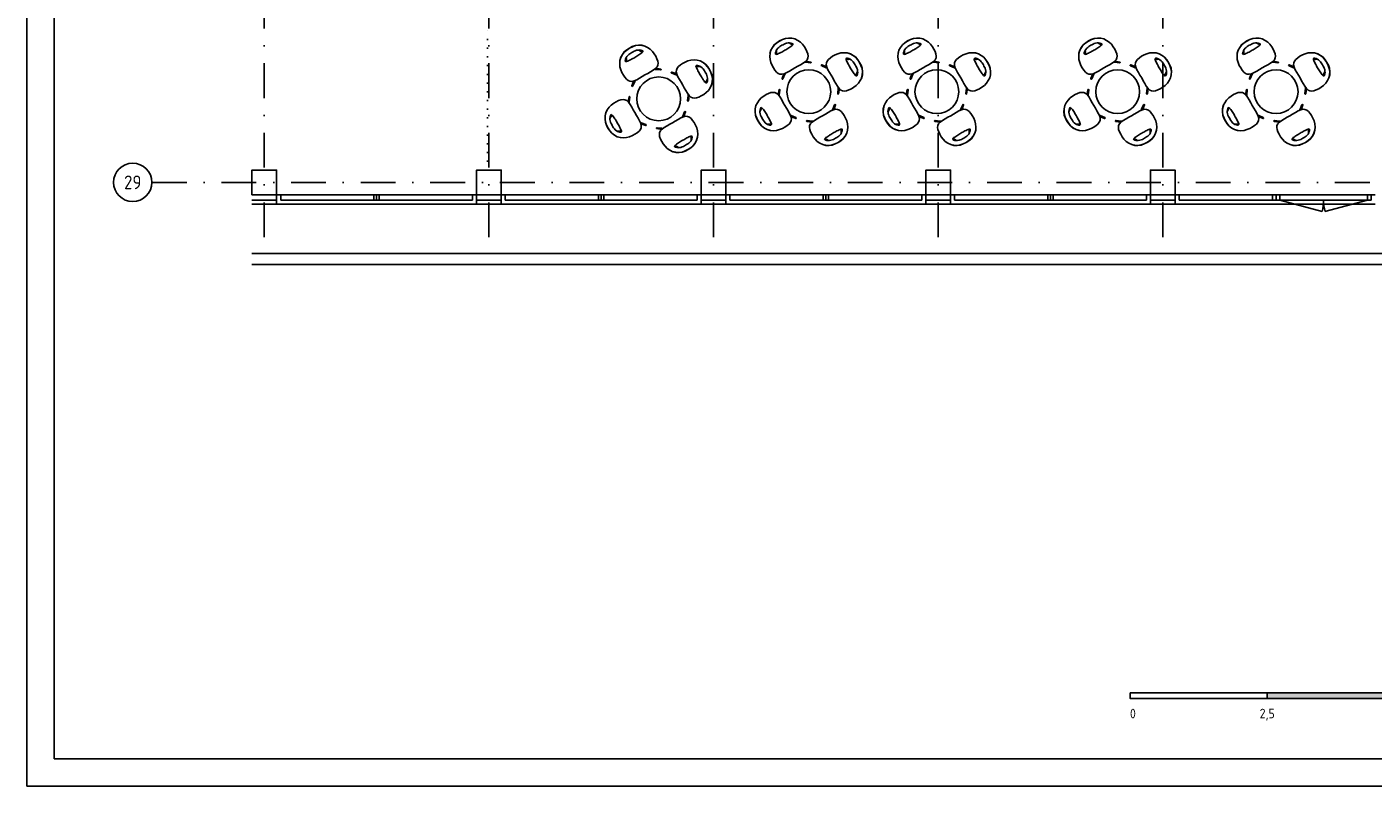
# Model space of a CAD drawing. Header units: millimetres. Extents: x 187868 to 229918, y 27675 to 87125.
# Tile 1 of 4: x 187868 to 212438, y 27675 to 41538. Entities that reach past the tile are written whole.
import ezdxf
from ezdxf.enums import TextEntityAlignment as Align

# ---------------------------------------------------------------- set-up
doc = ezdxf.new("R2010")
doc.units = ezdxf.units.MM
doc.header["$LTSCALE"] = 50
doc.header["$PDSIZE"] = 5
doc.linetypes.add('DASHDOT', pattern=[25.4, 12.7, -6.35, 0, -6.35])
doc.linetypes.add('DOT2', pattern=[3.175, 0, -3.175])
doc.layers.get('0').update_dxf_attribs({"linetype": 'CONTINUOUS'})
for name, color, linetype in [('AL28----', 3, 'CONTINUOUS'), ('AL31----', 5, 'CONTINUOUS'), ('AL34----', 6, 'CONTINUOUS'), ('AL81----', 1, 'CONTINUOUS'), ('BL$2----_Kader-modelspace', 252, 'CONTINUOUS'), ('BL$5----', 1, 'CONTINUOUS'), ('BL$6----', 1, 'CONTINUOUS'), ('BL$7----', 1, 'CONTINUOUS'), ('BL$7----_TEKST', 4, 'CONTINUOUS'), ('BL$8----_Scheiding-ruimten', 3, 'DOT2')]:
    doc.layers.add(name, color=color, linetype=linetype)
doc.styles.add('BURO-012', font='isocp.shx', dxfattribs={"height": 1.2})
doc.styles.add('BURO-035', font='isocp.shx', dxfattribs={"height": 175})
doc.styles.add('BURO-050', font='isocp.shx', dxfattribs={"height": 250})

# ---------------------------------------------------------------- blocks, each defined once
blk = doc.blocks.new('BK1')
at = {"layer": 'AL28----'}
for p, q in [((-175, 3650), (-175, 4100)), ((-100, 3650), (-100, 4100))]:
    blk.add_line(p, q, dxfattribs=at)
at = {"layer": 'AL31----'}
for p, q in [((-175, 0), (-175, 3650)), ((0, 3650), (-175, 3650)), ((-100, 75), (-100, 3575)), ((0, 3575), (-100, 3575)), ((0, 0), (0, 3650)), ((0, 1875), (-100, 1875)), ((0, 1825), (-100, 1825)), ((0, 1775), (-100, 1775)), ((-175, 0), (0, 0)), ((-100, 75), (0, 75))]:
    blk.add_line(p, q, dxfattribs=at)
blk = doc.blocks.new('KOLOM')
at = {"layer": 'AL28----'}
blk.add_lwpolyline([(-225, -225), (225, -225), (225, 225), (-225, 225)], close=True, dxfattribs=at)
blk = doc.blocks.new('Ref_A0-P')
at = {"layer": 'BL$2----_Kader-modelspace', "color": 1}
blk.add_lwpolyline([(841, 1189), (841, 0), (0, 0), (0, 1189)], close=True, dxfattribs=at)
at = {"layer": 'BL$2----_Kader-modelspace', "color": 9}
blk.add_lwpolyline([(647, 110), (647, 10), (10, 10), (10, 1179), (831, 1179), (831, 110)], close=True, dxfattribs=at)
blk = doc.blocks.new('BA-TOMVAC')
for p, q in [((-262, 263), (-294, 214)), ((-264, 260), (-220, 301)), ((-220, 303), (-262, 263)), ((-170, 334), (-220, 303)), ((-220, 301), (-170, 332)), ((-117, 357), (-170, 334)), ((-170, 332), (-117, 354)), ((-159, 233), (-141, 249)), ((-150, 221), (-133, 253)), ((-141, 249), (-120, 260)), ((-120, 260), (-93, 270)), ((-59, 367), (-117, 357)), ((-117, 354), (-59, 364)), ((-93, 270), (-69, 275)), ((-69, 275), (-45, 278)), ((0, 370), (-59, 367)), ((-59, 364), (0, 367)), ((-45, 278), (-23, 279)), ((-23, 279), (0, 279)), ((0, 370), (59, 367)), ((59, 364), (0, 367)), ((23, 279), (0, 279)), ((45, 278), (23, 279)), ((69, 275), (45, 278)), ((59, 367), (117, 357)), ((117, 354), (59, 364)), ((93, 270), (69, 275)), ((120, 260), (93, 270)), ((117, 357), (170, 334)), ((170, 332), (117, 354)), ((141, 249), (120, 260)), ((150, 221), (133, 253)), ((159, 233), (141, 249)), ((170, 334), (220, 303)), ((220, 301), (170, 332)), ((220, 303), (262, 263)), ((264, 260), (220, 301)), ((262, 263), (294, 214)), ((-341, 53), (-342, 0)), ((-334, 107), (-341, 53)), ((-320, 162), (-334, 107)), ((-294, 214), (-320, 162)), ((-184, 203), (-174, 218)), ((-180, 189), (-184, 203)), ((-182, 196), (-181, 203)), ((-181, 203), (-177, 214)), ((-167, 185), (-180, 189)), ((-174, 218), (-159, 233)), ((-149, 181), (-167, 185)), ((-164, 197), (-157, 211)), ((-164, 185), (-164, 197)), ((-157, 211), (-150, 221)), ((-130, 179), (-149, 181)), ((-109, 177), (-130, 179)), ((-87, 176), (-109, 177)), ((-66, 175), (-87, 176)), ((-44, 175), (-66, 175)), ((-22, 174), (-44, 175)), ((0, 174), (-22, 174)), ((0, 174), (22, 174)), ((22, 174), (44, 175)), ((44, 175), (66, 175)), ((66, 175), (87, 176)), ((87, 176), (109, 177)), ((109, 177), (130, 179)), ((130, 179), (149, 181)), ((149, 181), (167, 185)), ((157, 211), (150, 221)), ((164, 197), (157, 211)), ((174, 218), (159, 233)), ((164, 185), (164, 197)), ((167, 185), (180, 189)), ((184, 203), (174, 218)), ((181, 203), (177, 214)), ((180, 189), (184, 203)), ((182, 196), (181, 203)), ((294, 214), (320, 162)), ((320, 162), (334, 107)), ((334, 107), (341, 53)), ((341, 53), (342, 0)), ((-342, 0), (-338, -48)), ((-338, -48), (-331, -94)), ((-331, -94), (-316, -130)), ((-316, -130), (-295, -158)), ((-230, -189), (-304, -249)), ((-295, -158), (-266, -179)), ((-290, -259), (-219, -206)), ((-266, -179), (-225, -191)), ((-225, -191), (-173, -197)), ((-219, -206), (-202, -194)), ((-173, -197), (-116, -197)), ((-116, -197), (-58, -197)), ((-58, -197), (0, -195)), ((58, -197), (0, -195)), ((116, -197), (58, -197)), ((173, -197), (116, -197)), ((225, -191), (173, -197)), ((219, -206), (202, -194)), ((290, -259), (219, -206)), ((266, -179), (225, -191)), ((230, -189), (304, -249)), ((295, -158), (266, -179)), ((316, -130), (295, -158)), ((331, -94), (316, -130)), ((338, -48), (331, -94)), ((342, 0), (338, -48)), ((-304, -249), (-307, -255)), ((-307, -255), (-304, -261)), ((-304, -261), (-297, -263)), ((-297, -263), (-290, -259)), ((297, -263), (290, -259)), ((304, -261), (297, -263)), ((304, -249), (307, -255)), ((307, -255), (304, -261))]:
    blk.add_line(p, q)
blk = doc.blocks.new('Kompaspijl')
for p, q in [((-0.8, 0.8), (0, 9.6)), ((0, -9.6), (0, 9.6)), ((0.08, 8.72), (0.08, 0.08)), ((0.2, 7.4), (0.2, 0.2)), ((0.32, 6.08), (0.32, 0.32)), ((9.6, 0), (-9.6, 0)), ((-9.6, 0), (-0.8, -0.8)), ((-9.52, 0.01), (-9.52, 0)), ((-9.4, 0.02), (-9.4, 0)), ((-9.28, 0.03), (-9.28, 0)), ((-9.16, 0.04), (-9.16, 0)), ((-9.04, 0.05), (-9.04, 0)), ((-8.92, 0.06), (-8.92, 0)), ((-8.8, 0.07), (-8.8, 0)), ((-8.68, 0.08), (-8.68, 0)), ((-8.56, 0.09), (-8.56, 0)), ((-8.44, 0.11), (-8.44, 0)), ((-8.32, 0.12), (-8.32, 0)), ((-8.2, 0.13), (-8.2, 0)), ((-8.08, 0.14), (-8.08, 0)), ((-7.96, 0.15), (-7.96, 0)), ((-7.84, 0.16), (-7.84, 0)), ((-7.72, 0.17), (-7.72, 0)), ((-7.6, 0.18), (-7.6, 0)), ((-7.48, 0.19), (-7.48, 0)), ((-7.36, 0.2), (-7.36, 0)), ((-7.24, 0.21), (-7.24, 0)), ((-7.12, 0.23), (-7.12, 0)), ((-7, 0.24), (-7, 0)), ((-6.88, 0.25), (-6.88, 0)), ((-6.76, 0.26), (-6.76, 0)), ((-6.64, 0.27), (-6.64, 0)), ((-6.52, 0.28), (-6.52, 0)), ((-6.4, 0.29), (-6.4, 0)), ((-6.28, 0.3), (-6.28, 0)), ((-6.16, 0.31), (-6.16, 0)), ((-6.04, 0.32), (-6.04, 0)), ((-5.92, 0.33), (-5.92, 0)), ((-5.8, 0.35), (-5.8, 0)), ((-5.68, 0.36), (-5.68, 0)), ((-5.56, 0.37), (-5.56, 0)), ((-5.44, 0.38), (-5.44, 0)), ((-5.32, 0.39), (-5.32, 0)), ((-5.2, 0.4), (-5.2, 0)), ((-5.08, 0.41), (-5.08, 0)), ((-4.96, 0.42), (-4.96, 0)), ((-4.84, 0.43), (-4.84, 0)), ((-4.72, 0.44), (-4.72, 0)), ((-4.6, 0.45), (-4.6, 0)), ((-4.48, 0.47), (-4.48, 0)), ((-4.36, 0.48), (-4.36, 0)), ((-4.24, 0.49), (-4.24, 0)), ((-4.12, 0.5), (-4.12, 0)), ((-4, 0.51), (-4, 0)), ((-3.88, 0.52), (-3.88, 0)), ((-3.76, 0.53), (-3.76, 0)), ((-3.64, 0.54), (-3.64, 0)), ((-3.52, 0.55), (-3.52, 0)), ((-3.4, 0.56), (-3.4, 0)), ((-3.28, 0.57), (-3.28, 0)), ((-3.16, 0.59), (-3.16, 0)), ((-3.04, 0.6), (-3.04, 0)), ((-2.92, 0.61), (-2.92, 0)), ((-2.8, 0.62), (-2.8, 0)), ((-2.68, 0.63), (-2.68, 0)), ((-2.56, 0.64), (-2.56, 0)), ((-2.44, 0.65), (-2.44, 0)), ((2.4, 2.4), (-2.4, -2.4)), ((2.4, -2.4), (-2.4, 2.4)), ((-2.32, 0.66), (-2.32, 0)), ((-2.2, 0.67), (-2.2, 0)), ((-2.08, 0.68), (-2.08, 0)), ((-1.96, 0.69), (-1.96, 0)), ((-1.84, 0.71), (-1.84, 0)), ((-1.72, 0.72), (-1.72, 0)), ((-1.6, 0.73), (-1.6, 0)), ((-1.48, 0.74), (-1.48, 0)), ((-1.36, 0.75), (-1.36, 0)), ((-1.24, 0.76), (-1.24, 0)), ((-1.12, 0.77), (-1.12, 0)), ((-1, 0.78), (-1, 0)), ((-0.88, 0.79), (-0.88, 0)), ((-0.76, 0.76), (-0.76, 0)), ((-0.64, 0.64), (-0.64, 0)), ((-0.52, 0.52), (-0.52, 0)), ((-0.4, 0.4), (-0.4, 0)), ((-0.28, 0.28), (-0.28, 0)), ((-0.16, 0.16), (-0.16, 0)), ((-0.04, 0.04), (-0.04, 0)), ((0.44, 4.76), (0.44, 0.44)), ((0.56, 3.44), (0.56, 0.56)), ((0.68, 2.12), (0.68, 0.68)), ((0.8, 0.8), (9.6, 0)), ((-0.76, -0.76), (-0.76, -1.24)), ((-0.64, -0.64), (-0.64, -2.56)), ((-0.52, -0.52), (-0.52, -3.88)), ((-0.4, -0.4), (-0.4, -5.2)), ((-0.28, -0.28), (-0.28, -6.52)), ((-0.16, -0.16), (-0.16, -7.84)), ((-0.04, -0.04), (-0.04, -9.16)), ((0.8, -0.8), (0, -9.6)), ((0.08, 0), (0.08, -0.08)), ((0.2, 0), (0.2, -0.2)), ((0.32, 0), (0.32, -0.32)), ((0.44, 0), (0.44, -0.44)), ((0.56, 0), (0.56, -0.56)), ((0.68, 0), (0.68, -0.68)), ((0.8, 0), (0.8, -0.8)), ((0.92, 0), (0.92, -0.79)), ((1.04, 0), (1.04, -0.78)), ((1.16, 0), (1.16, -0.77)), ((1.28, 0), (1.28, -0.76)), ((1.4, 0), (1.4, -0.75)), ((1.52, 0), (1.52, -0.73)), ((1.64, 0), (1.64, -0.72)), ((1.76, 0), (1.76, -0.71)), ((1.88, 0), (1.88, -0.7)), ((2, 0), (2, -0.69)), ((2.12, 0), (2.12, -0.68)), ((2.24, 0), (2.24, -0.67)), ((2.36, 0), (2.36, -0.66)), ((2.48, 0), (2.48, -0.65)), ((2.6, 0), (2.6, -0.64)), ((2.72, 0), (2.72, -0.63)), ((2.84, 0), (2.84, -0.61)), ((2.96, 0), (2.96, -0.6)), ((3.08, 0), (3.08, -0.59)), ((3.2, 0), (3.2, -0.58)), ((3.32, 0), (3.32, -0.57)), ((3.44, 0), (3.44, -0.56)), ((3.56, 0), (3.56, -0.55)), ((3.68, 0), (3.68, -0.54)), ((3.8, 0), (3.8, -0.53)), ((3.92, 0), (3.92, -0.52)), ((4.04, 0), (4.04, -0.51)), ((4.16, 0), (4.16, -0.49)), ((4.28, 0), (4.28, -0.48)), ((4.4, 0), (4.4, -0.47)), ((4.52, 0), (4.52, -0.46)), ((4.64, 0), (4.64, -0.45)), ((4.76, 0), (4.76, -0.44)), ((4.88, 0), (4.88, -0.43)), ((5, 0), (5, -0.42)), ((5.12, 0), (5.12, -0.41)), ((5.24, 0), (5.24, -0.4)), ((5.36, 0), (5.36, -0.39)), ((5.48, 0), (5.48, -0.37)), ((5.6, 0), (5.6, -0.36)), ((5.72, 0), (5.72, -0.35)), ((5.84, 0), (5.84, -0.34)), ((5.96, 0), (5.96, -0.33)), ((6.08, 0), (6.08, -0.32)), ((6.2, 0), (6.2, -0.31)), ((6.32, 0), (6.32, -0.3)), ((6.44, 0), (6.44, -0.29)), ((6.56, 0), (6.56, -0.28)), ((6.68, 0), (6.68, -0.27)), ((6.8, 0), (6.8, -0.25)), ((6.92, 0), (6.92, -0.24)), ((7.04, 0), (7.04, -0.23)), ((7.16, 0), (7.16, -0.22)), ((7.28, 0), (7.28, -0.21)), ((7.4, 0), (7.4, -0.2)), ((7.52, 0), (7.52, -0.19)), ((7.64, 0), (7.64, -0.18)), ((7.76, 0), (7.76, -0.17)), ((7.88, 0), (7.88, -0.16)), ((8, 0), (8, -0.15)), ((8.12, 0), (8.12, -0.13)), ((8.24, 0), (8.24, -0.12)), ((8.36, 0), (8.36, -0.11)), ((8.48, 0), (8.48, -0.1)), ((8.6, 0), (8.6, -0.09)), ((8.72, 0), (8.72, -0.08)), ((8.84, 0), (8.84, -0.07)), ((8.96, 0), (8.96, -0.06)), ((9.08, 0), (9.08, -0.05)), ((9.2, 0), (9.2, -0.04)), ((9.32, 0), (9.32, -0.03)), ((9.44, 0), (9.44, -0.01)), ((9.56, 0), (9.56, 0))]:
    blk.add_line(p, q)
for points in [[(0, 0), (0.8, 0.8), (0, 9.6)], [(0, 0), (-0.8, 0.8), (-9.6, 0), (0, 0)], [(0, 0), (-0.8, -0.8), (0, -9.6)], [(0, 0), (0.8, -0.8), (9.6, 0), (0, 0)]]:
    blk.add_lwpolyline(points, close=True)
at = {"style": 'BURO-035'}
for tag, p in [('KR-1', (0, 12.8)), ('KR-4', (-12.04, 0)), ('KR-2', (12.4, 0)), ('KR-3', (0, -12.8))]:
    blk.add_attdef(tag, text='', height=3.5, dxfattribs=at).set_placement(p, align=Align.MIDDLE_CENTER)
blk = doc.blocks.new('HG_50')
at = {"layer": 'BL$6----'}
for p, q in [((200.14, 7.5), (0.14, 7.5)), ((0.14, 7.5), (0.14, 5.5)), ((0.14, 5.5), (200.14, 5.5)), ((50.14, 7.5), (50.14, 5.5)), ((100.14, 7.5), (100.14, 5.5)), ((150.14, 7.5), (150.14, 5.5)), ((200.14, 5.5), (200.14, 7.5))]:
    blk.add_line(p, q, dxfattribs=at)
for points in [[(172.45, 44.08), (165.4, 44.08), (165.4, 50.5), (165.4, 59.11), (172.45, 59.11), (172.45, 50.5), (172.45, 49.9), (174.45, 49.9), (174.45, 46.54), (172.45, 46.54)], [(177.85, 59.11), (177.85, 54.61), (187.85, 54.61), (187.85, 59.11)], [(152.47, 44.08), (148.45, 44.08), (148.45, 35.44), (142.63, 35.44), (142.63, 49.9), (152.47, 49.9)], [(152.47, 49.9), (165.4, 49.9), (165.4, 44.08), (152.47, 44.08)], [(174.45, 49.9), (187.84, 49.9), (187.84, 39.43), (182.02, 39.43), (182.02, 46.54), (174.45, 46.54)], [(153.13, 42), (153.13, 37.5), (163.13, 37.5), (163.13, 42)], [(174.45, 33.08), (165.4, 33.08), (165.4, 44.08), (172.45, 44.08), (172.45, 39.43), (174.45, 39.43)], [(182.02, 25), (182.02, 39.43), (174.45, 39.43), (174.45, 25)], [(182.02, 39.43), (187.84, 39.43), (187.84, 38.2), (191.07, 38.2), (191.07, 25), (182.02, 25)], [(152.47, 25), (142.63, 25), (142.63, 35.44), (148.45, 35.44), (148.45, 34.51), (152.47, 34.51)], [(191.07, 38.2), (191.07, 25), (200.14, 25), (200.14, 38.2)], [(174.45, 33.08), (165.4, 33.08), (165.4, 25), (174.45, 25)]]:
    blk.add_lwpolyline(points, close=True, dxfattribs=at)
blk.add_lwpolyline([(152.47, 25), (152.47, 35.74), (163.21, 35.74), (163.21, 34.51), (165.4, 34.51), (165.4, 25), (152.47, 25)], dxfattribs=at)
for centre in [(182.96, 56.91), (154.44, 47), (184.84, 47), (158.24, 39.8), (169.24, 39.8), (154.44, 30.2), (184.84, 30.2)]:
    blk.add_circle(centre, 1.08, dxfattribs=at)
blk.add_point((0.14, 5.5), dxfattribs=at)
blk.add_point((0.14, 5.5), dxfattribs=at)
for points in [[(50.14, 7.5), (50.14, 5.5), (100.14, 7.5), (100.14, 5.5)], [(150.14, 7.5), (150.14, 5.5), (200.14, 7.5), (200.14, 5.5)]]:
    blk.add_solid(points, dxfattribs=at)
at = {"layer": 'BL$5----'}
ref = blk.add_blockref('Kompaspijl', (121.04, 45.86), dxfattribs=at)
ref.add_attrib('KR-1', 'Z', dxfattribs={"height": 3.5, "style": 'BURO-035'}).set_placement((121.04, 58.66), align=Align.MIDDLE_CENTER)
ref.add_attrib('KR-2', 'W', dxfattribs={"height": 3.5, "style": 'BURO-035'}).set_placement((133.44, 45.86), align=Align.MIDDLE_CENTER)
ref.add_attrib('KR-3', 'N', dxfattribs={"height": 3.5, "style": 'BURO-035'}).set_placement((121.04, 33.06), align=Align.MIDDLE_CENTER)
ref.add_attrib('KR-4', 'O', dxfattribs={"height": 3.5, "style": 'BURO-035'}).set_placement((109, 45.86), align=Align.MIDDLE_CENTER)
at = {"layer": 'BL$6----', "style": 'BURO-012'}
for s, p in [('H', (182.96, 56.91)), ('E', (154.44, 47)), ('D', (184.84, 47)), ('G', (158.24, 39.8)), ('A', (169.24, 39.8)), ('B', (154.44, 30.2)), ('C', (184.84, 30.2))]:
    blk.add_text(s, height=1.2, dxfattribs=at).set_placement(p, align=Align.MIDDLE)
at = {"layer": 'BL$6----', "style": 'BURO-035'}
blk.add_text('0', height=3.5, dxfattribs=at).set_placement((0, 0), align=Align.MIDDLE_LEFT)
for s, p in [('2,5', (50.1, 0)), ('5', (100.08, -0.07)), ('7,5', (150.13, 0.06))]:
    blk.add_text(s, height=3.5, dxfattribs=at).set_placement(p, align=Align.MIDDLE_CENTER)
blk.add_text('10m', height=3.5, dxfattribs=at).set_placement((200.02, 0.01), align=Align.MIDDLE_RIGHT)

msp = doc.modelspace()

# ---------------------------------------------------------------- linework, layer by layer
at = {"layer": 'AL28----'}
for p, q in [((208375, 38375), (208825, 38375)), ((208375, 38300), (208825, 38300))]:
    msp.add_line(p, q, dxfattribs=at)
at = {"layer": 'AL31----'}
for p, q in [((210666, 38475), (208825, 38475)), ((208825, 38300), (208825, 38475)), ((208900, 38375), (208900, 38475)), ((210666, 38375), (208900, 38375)), ((210600, 38475), (210600, 38375)), ((210666, 38475), (210666, 38375)), ((212317, 38475), (210717, 38475)), ((212317, 38375), (210717, 38375)), ((210733, 38375), (211506, 38168)), ((212333, 38375), (211560, 38168)), ((212475, 38475), (212300, 38475)), ((212475, 38300), (208825, 38300))]:
    msp.add_line(p, q, dxfattribs=at)
for points in [[(210666, 38475), (210733, 38475), (210733, 38375), (210666, 38375)], [(212400, 38475), (212333, 38475), (212333, 38375), (212400, 38375)]]:
    msp.add_lwpolyline(points, close=True, dxfattribs=at)
for centre, start, end in [((210733, 38375), 345, 0), ((212333, 38375), 180, 195)]:
    msp.add_arc(centre, 800, start, end, dxfattribs=at)
at = {"layer": 'AL34----'}
for p, q in [((191975, 37400), (218100, 37400)), ((191975, 37200), (218300, 37200))]:
    msp.add_line(p, q, dxfattribs=at)
at = {"layer": 'AL81----'}
for centre in [(199400, 40225), (202139, 40355), (204476, 40355), (207777, 40355), (210668, 40355), (210668, 40355), (210668, 40355), (210668, 40355)]:
    msp.add_circle(centre, 400, dxfattribs=at)
at = {"layer": 'BL$2----_Kader-modelspace', "color": 1}
msp.add_lwpolyline([(229918, 27675), (229918, 87125), (187868, 87125), (187868, 27675)], close=True, dxfattribs=at)
at = {"layer": 'BL$7----', "linetype": 'DASHDOT'}
for p, q in [((192200, 37700), (192200, 82750)), ((196300, 37700), (196300, 82750)), ((200400, 37700), (200400, 82750)), ((204500, 37700), (204500, 82750)), ((208600, 37700), (208600, 82750)), ((190150, 38700), (217800, 38700))]:
    msp.add_line(p, q, dxfattribs=at)
at = {"layer": 'BL$7----', "linetype": 'Continuous'}
msp.add_circle((189800, 38700), 350, dxfattribs=at)
at = {"layer": 'BL$8----_Scheiding-ruimten'}
msp.add_lwpolyline([(196275, 38925), (196275, 41625)], dxfattribs=at)

# ---------------------------------------------------------------- block references
for p in [(192200, 38700), (196300, 38700), (200400, 38700), (204500, 38700), (208600, 38700)]:
    msp.add_blockref('KOLOM', p)
at = {"rotation": 90}
for p in [(196075, 38475), (200175, 38475), (204275, 38475), (208375, 38475)]:
    msp.add_blockref('BK1', p, dxfattribs=at)
at = {"layer": 'AL81----'}
for p, rotation in [((199050, 40831), 29.99999999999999), ((201789, 40961), 29.99999999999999), ((204126, 40961), 29.99999999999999), ((207427, 40961), 29.99999999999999), ((210318, 40961), 29.99999999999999), ((200006, 40575), 299.9999999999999), ((202745, 40705), 299.9999999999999), ((205083, 40705), 299.9999999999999), ((208383, 40705), 299.9999999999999), ((211274, 40705), 299.9999999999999), ((198794, 39875), 120), ((201532, 40005), 120), ((203870, 40005), 120), ((207170, 40005), 120), ((210062, 40005), 120), ((202489, 39748), 210), ((204826, 39748), 210), ((208127, 39748), 210), ((211018, 39748), 210), ((199750, 39619), 210)]:
    msp.add_blockref('BA-TOMVAC', p, dxfattribs=dict(at, rotation=rotation))
at = {"layer": 'BL$2----_Kader-modelspace', "xscale": 50, "yscale": 50, "zscale": 50}
msp.add_blockref('Ref_A0-P', (187868, 27675), dxfattribs=at)
at = {"layer": 'BL$6----', "xscale": 50, "yscale": 50, "zscale": 50}
msp.add_blockref('HG_50', (208000, 29000), dxfattribs=at)

# ---------------------------------------------------------------- texts
at = {"layer": 'BL$7----_TEKST', "style": 'BURO-050'}
msp.add_text('29', height=250, dxfattribs=at).set_placement((189800, 38700), align=Align.MIDDLE)

doc.saveas('drawing.dxf')
